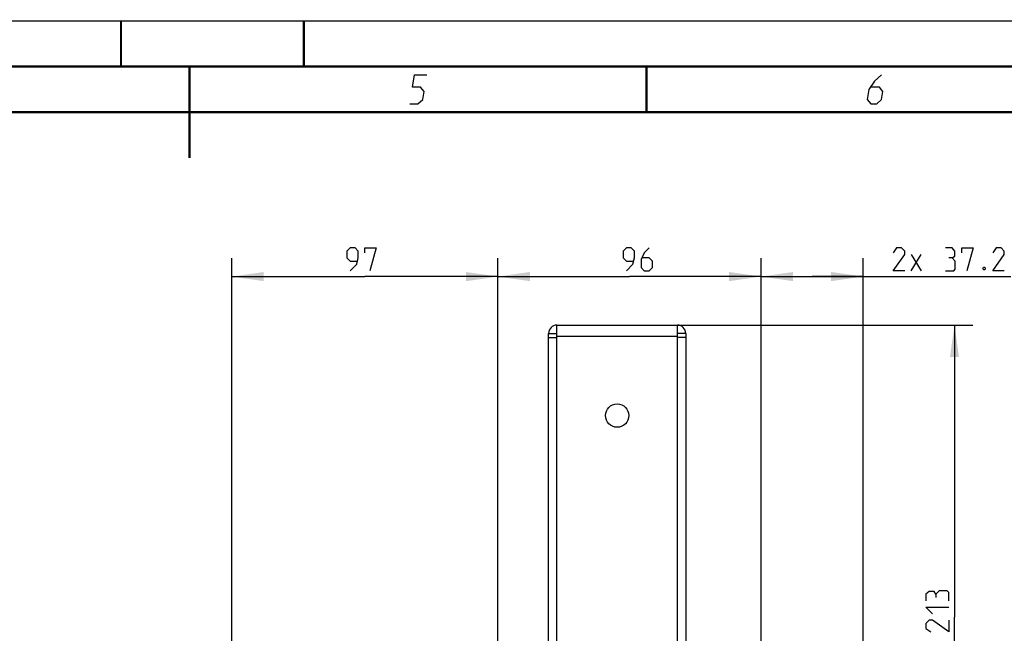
# Model space of a CAD drawing. Header units: millimetres. Extents: x 0 to 420, y 0 to 297.
# Tile 104 of 126: x 199 to 307, y 230 to 297. Entities that reach past the tile are written whole.
import ezdxf

# ---------------------------------------------------------------- set-up
doc = ezdxf.new("R2010")
doc.units = ezdxf.units.MM
doc.header["$LTSCALE"] = 23.1
doc.layers.get('0').update_dxf_attribs({"linetype": 'CONTINUOUS'})
doc.layers.add('02___PRT_ALL_AXES', color=7, linetype='CONTINUOUS')
doc.layers.add('DIM_PILOTEES', color=7, linetype='CONTINUOUS')
doc.styles.get("Standard").update_dxf_attribs({"font": 'txt', "width": 0.7})
doc.dimstyles.new('DIMSTYLE_2', dxfattribs={"dimtxt": 2.5, "dimasz": 3.5, "dimexe": 2, "dimexo": 0, "dimtad": 1, "dimlfac": 3.333333, "dimdsep": 46, "dimtxsty": 'Standard', "dimblk": '_FILLED', "dimblk1": '_FILLED', "dimblk2": '_FILLED', "dimcen": 0.09, "dimazin": 2, "dimtp": 0.3, "dimtm": 0.3, "dimtfac": 1, "dimtofl": 0, "dimtmove": 0, "dimatfit": 3, "dimldrblk": '_FILLED', "dimfxl": 0, "dimtolj": 1, "dimarcsym": 0})
doc.dimstyles.new('DIMSTYLE_3', dxfattribs={"dimtxt": 2.5, "dimasz": 3.5, "dimexe": 2, "dimexo": 0, "dimtad": 1, "dimlfac": 3.333333, "dimdsep": 46, "dimtxsty": 'Standard', "dimblk": '_FILLED', "dimblk1": '_FILLED', "dimblk2": '_FILLED', "dimcen": 0.09, "dimazin": 2, "dimtp": 0.5, "dimtm": 0.5, "dimtfac": 1, "dimtofl": 0, "dimtmove": 0, "dimatfit": 3, "dimldrblk": '_FILLED', "dimfxl": 0, "dimtolj": 1, "dimarcsym": 0})
doc.dimstyles.new('DIMSTYLE_5', dxfattribs={"dimtxt": 2.5, "dimasz": 3.5, "dimexe": 2, "dimexo": 0, "dimtad": 1, "dimdec": 1, "dimlfac": 3.333333, "dimdsep": 46, "dimtxsty": 'Standard', "dimblk": '_FILLED', "dimblk1": '_FILLED', "dimblk2": '_FILLED', "dimcen": 0.09, "dimazin": 2, "dimtp": 0.3, "dimtm": 0.3, "dimtfac": 1, "dimtdec": 1, "dimtofl": 0, "dimtmove": 0, "dimatfit": 3, "dimldrblk": '_FILLED', "dimfxl": 0, "dimtolj": 1, "dimarcsym": 0})
doc.dimstyles.new('DIMSTYLE_6', dxfattribs={"dimtxt": 2.5, "dimasz": 3.5, "dimexe": 2, "dimexo": 0, "dimtad": 1, "dimdec": 0, "dimlfac": 3.333333, "dimdsep": 46, "dimtxsty": 'Standard', "dimblk": '_FILLED', "dimblk1": '_FILLED', "dimblk2": '_FILLED', "dimcen": 0.09, "dimazin": 2, "dimtp": 0.3, "dimtm": 0.3, "dimtfac": 1, "dimtdec": 0, "dimtofl": 0, "dimtmove": 0, "dimatfit": 3, "dimldrblk": '_FILLED', "dimfxl": 0, "dimtolj": 1, "dimarcsym": 0})

# ---------------------------------------------------------------- blocks, each defined once
blk = doc.blocks.new('_FILLED')
at = {"color": 0, "linetype": 'ByBlock'}
blk.add_solid([(0, 0), (-1, 0.143), (-1, -0.143)], dxfattribs=at)
blk = doc.blocks.new('*D9')
at = {"layer": 'DIM_PILOTEES', "color": 2, "linetype": 'Continuous'}
for p, q in [((280.05, 228.9), (280.05, 271.01)), ((291.21, 220.16), (291.21, 271.01)), ((280.05, 269.01), (285.63, 269.01)), ((291.21, 269.01), (285.63, 269.01)), ((285.63, 269.01), (307.37, 269.01))]:
    blk.add_line(p, q, dxfattribs=at)
at = {"layer": 'DIM_PILOTEES', "color": 2, "linetype": 'Continuous', "xscale": 3.5, "yscale": 3.5, "zscale": 3.5, "rotation": 180}
blk.add_blockref('_FILLED', (280.05, 269.01), dxfattribs=at)
at = {"layer": 'DIM_PILOTEES', "color": 2, "linetype": 'Continuous', "xscale": 3.5, "yscale": 3.5, "zscale": 3.5}
blk.add_blockref('_FILLED', (291.21, 269.01), dxfattribs=at)
at = {"layer": 'DIM_PILOTEES', "color": 2, "linetype": 'Continuous', "insert": (294.51, 272.14), "char_height": 2.5, "width": 19.2857, "attachment_point": 1, "line_spacing_factor": 0.9}
blk.add_mtext('{\\ftxt;\\W0.0001;\\H0.0001;\\~}{\\ftxt;\\W2.2857142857;\\H2.5; }{\\ftxt;\\W0.0001;\\H0.0001;\\~}{\\ftxt;\\W0.0001;\\H0.0001;\\~}{\\ftxt;\\W2.8571428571;\\H2.5; }{\\ftxt;\\W0.0001;\\H0.0001;\\~}', dxfattribs=at)
blk = doc.blocks.new('*D10')
at = {"layer": 'DIM_PILOTEES', "color": 2, "linetype": 'Continuous'}
for p, q in [((251.25, 228.9), (251.25, 271.01)), ((280.05, 228.9), (280.05, 271.01)), ((251.25, 269.01), (265.65, 269.01)), ((280.05, 269.01), (265.65, 269.01))]:
    blk.add_line(p, q, dxfattribs=at)
at = {"layer": 'DIM_PILOTEES', "color": 2, "linetype": 'Continuous', "xscale": 3.5, "yscale": 3.5, "zscale": 3.5, "rotation": 180}
blk.add_blockref('_FILLED', (251.25, 269.01), dxfattribs=at)
at = {"layer": 'DIM_PILOTEES', "color": 2, "linetype": 'Continuous', "xscale": 3.5, "yscale": 3.5, "zscale": 3.5}
blk.add_blockref('_FILLED', (280.05, 269.01), dxfattribs=at)
at = {"layer": 'DIM_PILOTEES', "color": 2, "linetype": 'Continuous', "insert": (266.91, 272.14), "char_height": 2.5, "width": 5.8929, "attachment_point": 2, "line_spacing_factor": 0.9}
blk.add_mtext('{\\ftxt;\\W0.0001;\\H0.0001;\\~}{\\ftxt;\\W1.5714285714;\\H2.5; }{\\ftxt;\\W0.0001;\\H0.0001;\\~}', dxfattribs=at)
blk = doc.blocks.new('*D11')
at = {"layer": 'DIM_PILOTEES', "color": 2, "linetype": 'Continuous'}
for p, q in [((222.12, 209.55), (222.12, 271.01)), ((251.25, 228.9), (251.25, 271.01)), ((222.12, 269.01), (236.68, 269.01)), ((251.25, 269.01), (236.68, 269.01))]:
    blk.add_line(p, q, dxfattribs=at)
at = {"layer": 'DIM_PILOTEES', "color": 2, "linetype": 'Continuous', "xscale": 3.5, "yscale": 3.5, "zscale": 3.5, "rotation": 180}
blk.add_blockref('_FILLED', (222.12, 269.01), dxfattribs=at)
at = {"layer": 'DIM_PILOTEES', "color": 2, "linetype": 'Continuous', "xscale": 3.5, "yscale": 3.5, "zscale": 3.5}
blk.add_blockref('_FILLED', (251.25, 269.01), dxfattribs=at)
at = {"layer": 'DIM_PILOTEES', "color": 2, "linetype": 'Continuous', "insert": (236.68, 272.14), "char_height": 2.5, "width": 5.8929, "attachment_point": 2, "line_spacing_factor": 0.9}
blk.add_mtext('{\\ftxt;\\W0.0001;\\H0.0001;\\~}{\\ftxt;\\W1.5714285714;\\H2.5; }{\\ftxt;\\W0.0001;\\H0.0001;\\~}', dxfattribs=at)
blk = doc.blocks.new('*D25')
at = {"layer": 'DIM_PILOTEES', "color": 2, "linetype": 'Continuous'}
for p, q in [((270.9, 263.7), (303.21, 263.7)), ((301.21, 263.7), (301.21, 231.75)), ((301.21, 199.8), (301.21, 231.75)), ((266.25, 199.8), (303.21, 199.8))]:
    blk.add_line(p, q, dxfattribs=at)
at = {"layer": 'DIM_PILOTEES', "color": 2, "linetype": 'Continuous', "xscale": 3.5, "yscale": 3.5, "zscale": 3.5}
for p, rotation in [((301.21, 263.7), 90), ((301.21, 199.8), 270)]:
    blk.add_blockref('_FILLED', p, dxfattribs=dict(at, rotation=rotation))
at = {"layer": 'DIM_PILOTEES', "color": 2, "linetype": 'Continuous', "insert": (298.09, 232.73), "char_height": 2.5, "width": 7.7679, "attachment_point": 2, "rotation": 90, "line_spacing_factor": 0.9}
blk.add_mtext('{\\ftxt;\\W0.0001;\\H0.0001;\\~}{\\ftxt;\\W2.0714285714;\\H2.5; }{\\ftxt;\\W0.0001;\\H0.0001;\\~}', dxfattribs=at)

msp = doc.modelspace()

# ---------------------------------------------------------------- linework, layer by layer
at = {"color": 7, "linetype": 'Continuous'}
for p, q in [((0, 297), (420, 297)), ((25, 286.9999), (410, 286.9999)), ((256.7955, 262.7955), (257.6955, 262.7955)), ((271.7955, 262.7955), (270.8955, 262.7955))]:
    msp.add_line(p, q, dxfattribs=at)
at = {"color": 3, "linetype": 'Continuous'}
for p, q in [((257.6955, 211.0286), (257.6955, 263.6955)), ((257.6955, 263.6955), (270.8955, 263.6955)), ((270.8955, 211.0286), (270.8955, 263.6955)), ((256.7955, 214.8933), (256.7955, 262.7955)), ((256.7955, 262.3455), (257.6955, 262.3455)), ((257.6955, 262.4955), (270.8955, 262.4955)), ((271.7955, 262.3455), (270.8955, 262.3455)), ((271.7955, 262.7955), (271.7955, 214.8933))]:
    msp.add_line(p, q, dxfattribs=at)
at = {"color": 7, "linetype": 'Continuous', "const_width": 0.25}
for points in [[(209.9999, 297), (209.9999, 292)], [(230, 297), (230, 292)], [(415, 292), (20, 292)], [(217.5002, 292), (217.5002, 282)], [(267.5001, 292), (267.5001, 287)], [(25, 287), (410, 287)]]:
    msp.add_lwpolyline(points, dxfattribs=at)
at = {"color": 2, "linetype": 'Continuous'}
for points in [[(241.5896, 287.925), (242.4896, 287.925), (243.0131, 288.375), (243.16, 289.275), (242.7835, 289.725), (241.8835, 289.725), (242.1039, 291.075), (243.4539, 291.075)], [(293.2289, 291.075), (292.4437, 290.4), (291.8468, 289.5), (291.6631, 288.375), (292.0396, 287.925), (292.7146, 287.925), (293.2381, 288.375), (293.385, 289.275), (293.0085, 289.725), (292.0335, 289.725)]]:
    msp.add_lwpolyline(points, dxfattribs=at)
at = {"color": 3, "linetype": 'Continuous'}
for centre, start, end in [((257.6955, 262.7955), 90, 180), ((270.8955, 262.7955), 0, 90)]:
    msp.add_arc(centre, 0.9, start, end, dxfattribs=at)
at = {"layer": '02___PRT_ALL_AXES', "color": 3, "linetype": 'Continuous'}
msp.add_circle((264.2955, 253.7955), 1.275, dxfattribs=at)
at = {"layer": 'DIM_PILOTEES', "color": 2, "linetype": 'Continuous'}
for p, q in [((296.4791, 269.6387), (297.5505, 271.4244)), ((296.4791, 271.4244), (297.5505, 269.6387))]:
    msp.add_line(p, q, dxfattribs=at)
for points in [[(235.0771, 269.6387), (235.7914, 270.353), (235.97, 271.0673), (235.97, 271.7816), (235.6128, 272.1387), (235.0771, 272.1387), (234.72, 271.7816), (234.72, 271.0673), (235.0771, 270.7101), (235.8509, 270.7101)], [(236.6842, 271.603), (236.6842, 272.1387), (237.9342, 272.1387), (237.2199, 269.6387)], [(265.3033, 269.6387), (266.0176, 270.353), (266.1962, 271.0673), (266.1962, 271.7816), (265.839, 272.1387), (265.3033, 272.1387), (264.9462, 271.7816), (264.9462, 271.0673), (265.3033, 270.7101), (266.0771, 270.7101)], [(267.8033, 272.1387), (267.2676, 271.603), (266.9105, 270.8887), (266.9105, 269.9958), (267.2676, 269.6387), (267.8033, 269.6387), (268.1604, 269.9958), (268.1604, 270.7101), (267.8033, 271.0673), (267.0295, 271.0673)], [(295.7648, 269.6387), (294.5148, 269.6387), (295.7648, 271.4244), (295.7648, 271.7816), (295.4077, 272.1387), (294.872, 272.1387), (294.5148, 271.603)], [(300.9434, 271.0673), (301.241, 271.2458), (301.241, 271.7816), (300.9434, 272.1387), (300.2291, 272.1387)], [(302.0148, 271.603), (302.0148, 272.1387), (303.2648, 272.1387), (302.5505, 269.6387)], [(306.6577, 269.6387), (305.4077, 269.6387), (306.6577, 271.4244), (306.6577, 271.7816), (306.3005, 272.1387), (305.7648, 272.1387), (305.4077, 271.603)], [(300.2291, 269.6387), (301.122, 269.6387), (301.3005, 269.8173), (301.3005, 270.7101), (300.9434, 271.0673), (300.5862, 271.0673)], [(304.5148, 270.0554), (304.5743, 269.9363), (304.5743, 269.8768), (304.5148, 269.7577), (304.3958, 269.7577), (304.3362, 269.8768), (304.3362, 269.9363), (304.3958, 270.0554), (304.5148, 270.0554)], [(299.1611, 234.2466), (298.9826, 234.5442), (298.4469, 234.5442), (298.0897, 234.2466), (298.0897, 233.5323)], [(300.5897, 233.5323), (300.5897, 234.4252), (300.4112, 234.6038), (299.5183, 234.6038), (299.1611, 234.2466), (299.1611, 233.8895)], [(298.804, 232.1038), (298.0897, 232.8181), (300.5897, 232.8181)], [(300.5897, 231.3895), (300.5897, 230.1395), (298.804, 231.3895), (298.4469, 231.3895), (298.0897, 231.0323), (298.0897, 230.4966), (298.6254, 230.1395)]]:
    msp.add_lwpolyline(points, dxfattribs=at)

# ---------------------------------------------------------------- dimensions: what is measured, and where the dimension line sits
for base, p1, p2, angle, text, dimstyle, picture, middle in [((222.123, 269.0137), (251.2455, 228.8955), (222.123, 209.5458), 180, '{\\ftxt;\\W0.0001;\\H0.0001;\\~}{\\ftxt;\\W1.5714285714;\\H2.5; }{\\ftxt;\\W0.0001;\\H0.0001;\\~}', 'DIMSTYLE_6', '*D11', (236.3271, 269.0137)), ((251.2455, 269.0137), (280.0455, 228.8955), (251.2455, 228.8955), 180, '{\\ftxt;\\W0.0001;\\H0.0001;\\~}{\\ftxt;\\W1.5714285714;\\H2.5; }{\\ftxt;\\W0.0001;\\H0.0001;\\~}', 'DIMSTYLE_2', '*D10', (266.5533, 269.0137)), ((301.2147, 199.7955), (270.8955, 263.6955), (266.2455, 199.7955), 270, '{\\ftxt;\\W0.0001;\\H0.0001;\\~}{\\ftxt;\\W2.0714285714;\\H2.5; }{\\ftxt;\\W0.0001;\\H0.0001;\\~}', 'DIMSTYLE_3', '*D25', (301.2147, 232.3716))]:
    dim = msp.add_linear_dim(base=base, p1=p1, p2=p2, angle=angle, text=text, dimstyle=dimstyle, dxfattribs=at)
    dim.commit()
    dim.dimension.update_dxf_attribs({"geometry": picture, "text_midpoint": middle, "dimtype": 160})
dim = msp.add_linear_dim(base=(291.2134, 269.0137), p1=(280.0455, 228.8955), p2=(291.2134, 220.1624), text='{\\ftxt;\\W0.0001;\\H0.0001;\\~}{\\ftxt;\\W2.2857142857;\\H2.5; }{\\ftxt;\\W0.0001;\\H0.0001;\\~}{\\ftxt;\\W0.0001;\\H0.0001;\\~}{\\ftxt;\\W2.8571428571;\\H2.5; }{\\ftxt;\\W0.0001;\\H0.0001;\\~}', dimstyle='DIMSTYLE_5', dxfattribs=at)
dim.commit()
dim.dimension.update_dxf_attribs({"geometry": '*D9', "text_midpoint": (300.2291, 269.0137), "dimtype": 160})

doc.saveas('drawing.dxf')
